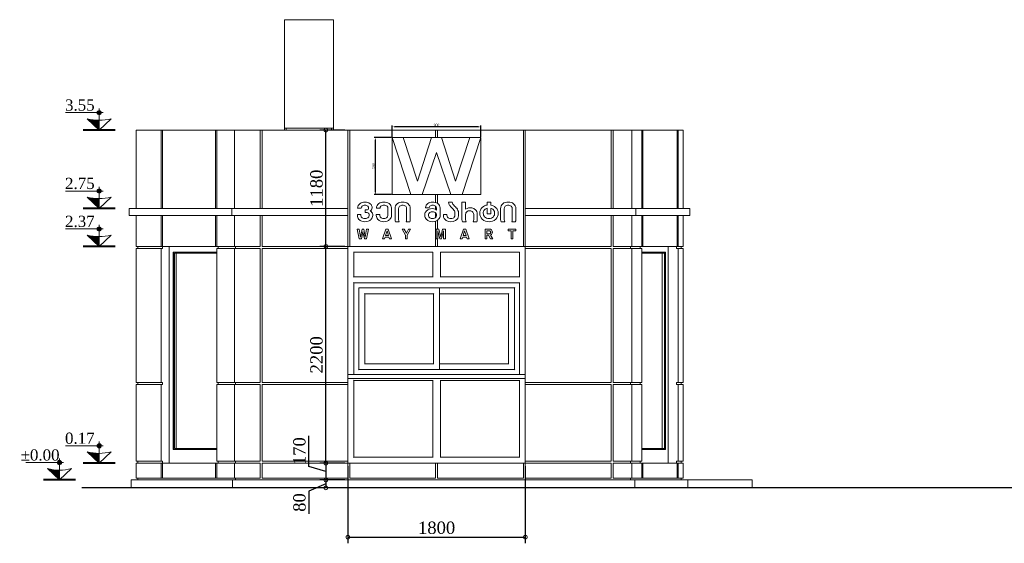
# Model space of a CAD drawing. Header units: millimetres. Extents: x -607342 to -294707, y -60353 to -34389.
# Tile 10 of 21: x -339295 to -329305, y -59148 to -53836. Entities that reach past the tile are written whole.
import ezdxf

# ---------------------------------------------------------------- set-up
doc = ezdxf.new("R2010")
doc.units = ezdxf.units.MM
doc.styles.get("Standard").update_dxf_attribs({"font": 'times.ttf'})
doc.dimstyles.new('ISO-25', dxfattribs={"dimscale": 100, "dimtxt": 2.5, "dimasz": 2.5, "dimexe": 1.25, "dimexo": 0.625, "dimtad": 1, "dimdec": 0, "dimtxsty": 'Standard', "dimcen": 2.5, "dimadec": 0, "dimazin": 0, "dimtfac": 1, "dimtdec": 0, "dimtmove": 0, "dimatfit": 3, "dimfxl": 1, "dimarcsym": 0})

# ---------------------------------------------------------------- blocks, each defined once
blk = doc.blocks.new('A$C770D4792')
at = {"color": 0, "linetype": 'Continuous', "lineweight": 0, "extrusion": (0, 1, 0)}
for p, q in [((13766.7, 4799), (13766.7, 3699)), ((14266.7, 4799), (13766.7, 4799)), ((14266.7, 3699), (14266.7, 4799)), ((13766.7, 3699), (14266.7, 3699)), ((13766.7, 3679), (13766.7, 3699)), ((13786.7, 3679), (13786.7, 3699)), ((14246.7, 3679), (14246.7, 3699)), ((14266.7, 3699), (14266.7, 3679)), ((12261.7, 3679), (12516.3, 3679)), ((12261.7, 2884), (12261.7, 3679)), ((12516.3, 3679), (12530.4, 3679)), ((12516.3, 2884), (12516.3, 3679)), ((12530.4, 3679), (13067.8, 3679)), ((12530.4, 3679), (12530.4, 2884)), ((13067.8, 3679), (13082, 3679)), ((13067.8, 2884), (13067.8, 3679)), ((13082, 3679), (13261.7, 3679)), ((13082, 3679), (13082, 2884)), ((13261.7, 3679), (13521.7, 3679)), ((13261.7, 2884), (13261.7, 3679)), ((13521.7, 3679), (13541.7, 3679)), ((13521.7, 2884), (13521.7, 3679)), ((13541.7, 3679), (14411.7, 3679)), ((13541.7, 3679), (13541.7, 2884)), ((14411.7, 3679), (14431.7, 3679)), ((14411.7, 2884), (14411.7, 3679)), ((14431.7, 3679), (15301.7, 3679)), ((14431.7, 3679), (14431.7, 2499)), ((14860.6, 3604), (15049.1, 3024)), ((14972.4, 3604), (14860.6, 3604)), ((15049.1, 3024), (14860.6, 3604)), ((14860.6, 3604), (14860.6, 3024)), ((15116.8, 3159.8), (14972.4, 3604)), ((15260.9, 3604), (14972.4, 3604)), ((14972.4, 3604), (15116.8, 3159.8)), ((15260.9, 3604), (15116.8, 3159.8)), ((15116.8, 3159.8), (15260.9, 3604)), ((15360.3, 3604), (15260.9, 3604)), ((15301.7, 3679), (15321.7, 3679)), ((15301.7, 3604), (15301.7, 3679)), ((15321.7, 3679), (16191.7, 3679)), ((15321.7, 3679), (15321.7, 3604)), ((15504.4, 3159.8), (15360.3, 3604)), ((15648.8, 3604), (15360.3, 3604)), ((15360.3, 3604), (15504.4, 3159.8)), ((15648.8, 3604), (15504.4, 3159.8)), ((15504.4, 3159.8), (15648.8, 3604)), ((15572.1, 3024), (15760.6, 3604)), ((15760.6, 3604), (15572.1, 3024)), ((15760.6, 3604), (15648.8, 3604)), ((15760.6, 3024), (15760.6, 3604)), ((16191.7, 3679), (16211.7, 3679)), ((16191.7, 2499), (16191.7, 3679)), ((16211.7, 3679), (17081.7, 3679)), ((16211.7, 3679), (16211.7, 2884)), ((17081.7, 3679), (17101.7, 3679)), ((17081.7, 2884), (17081.7, 3679)), ((17101.7, 3679), (17291.7, 3679)), ((17101.7, 3679), (17101.7, 2884)), ((17291.7, 3679), (17393.2, 3679)), ((17291.7, 2884), (17291.7, 3679)), ((17393.2, 3679), (17402.4, 3679)), ((17393.2, 2884), (17393.2, 3679)), ((17402.4, 3679), (17753.1, 3679)), ((17402.4, 3679), (17402.4, 2884)), ((17753.1, 3679), (17762.3, 3679)), ((17753.1, 2884), (17753.1, 3679)), ((17762.3, 3679), (17811.7, 3679)), ((17762.3, 3679), (17762.3, 2884)), ((17811.7, 2884), (17811.7, 3679)), ((15165.7, 3024), (15310.6, 3453)), ((15310.6, 3453), (15165.7, 3024)), ((15310.6, 3453), (15455.5, 3024)), ((15455.5, 3024), (15310.6, 3453)), ((14860.6, 3024), (15049.1, 3024)), ((15049.1, 3024), (15165.7, 3024)), ((15165.7, 3024), (15455.5, 3024)), ((15301.7, 2943.6), (15301.7, 3024)), ((15321.7, 3024), (15321.7, 2933.9)), ((15455.5, 3024), (15572.1, 3024)), ((15572.1, 3024), (15760.6, 3024)), ((15301.7, 2874.4), (15301.7, 2906.6)), ((15468.7, 2949), (15432.4, 2949)), ((15605.4, 2949), (15568.9, 2949)), ((15568.9, 2949), (15568.9, 2771.5)), ((15605.4, 2875.2), (15605.4, 2949)), ((15824.3, 2949), (15824.3, 2918.3)), ((15860.8, 2949), (15824.3, 2949)), ((15860.8, 2918.3), (15860.8, 2949)), ((13232.7, 2884), (12191.7, 2884)), ((12191.7, 2814), (12191.7, 2884)), ((12191.7, 2814), (13232.7, 2814)), ((12261.7, 2499), (12261.7, 2814)), ((12516.3, 2499), (12516.3, 2814)), ((12530.4, 2814), (12530.4, 2499)), ((13067.8, 2499), (13067.8, 2814)), ((13082, 2814), (13082, 2499)), ((13232.7, 2884), (14411.7, 2884)), ((13232.7, 2884), (13232.7, 2814)), ((14411.7, 2814), (13232.7, 2814)), ((13261.7, 2499), (13261.7, 2814)), ((13521.7, 2499), (13521.7, 2814)), ((13541.7, 2814), (13541.7, 2499)), ((14411.7, 2814), (14411.7, 2884)), ((14411.7, 2499), (14411.7, 2814)), ((14507.7, 2823.5), (14507.7, 2811)), ((14544.2, 2823.5), (14507.7, 2823.5)), ((14509.9, 2888.1), (14509.9, 2885.6)), ((14509.9, 2885.6), (14546.4, 2885.6)), ((14544.2, 2811), (14544.2, 2823.5)), ((14546.4, 2885.6), (14546.4, 2888.1)), ((14586.2, 2868.3), (14586.2, 2841.6)), ((14609.9, 2868.3), (14586.2, 2868.3)), ((14586.2, 2841.6), (14607.9, 2841.6)), ((14620.7, 2888.1), (14620.7, 2880.6)), ((14626.4, 2824.4), (14626.4, 2811)), ((14662.9, 2811), (14662.9, 2823.3)), ((14698.8, 2823.5), (14698.8, 2811)), ((14735.4, 2823.5), (14698.8, 2823.5)), ((14701.1, 2888.1), (14701.1, 2885.6)), ((14701.1, 2885.6), (14737.6, 2885.6)), ((14735.4, 2811), (14735.4, 2823.5)), ((14737.6, 2885.6), (14737.6, 2888.1)), ((14817.5, 2888.1), (14817.5, 2811)), ((14854.1, 2811), (14854.1, 2888.9)), ((14889.6, 2881.2), (14889.6, 2771.5)), ((14926.1, 2770.9), (14926.1, 2881.2)), ((15007.6, 2881.2), (15007.6, 2770.9)), ((15044.1, 2771.5), (15044.1, 2881.2)), ((15192.1, 2821), (15192.1, 2811)), ((15200, 2893.8), (15200, 2891.3)), ((15200, 2891.3), (15236.5, 2891.3)), ((15228.6, 2811), (15228.6, 2821)), ((15236.5, 2891.3), (15236.5, 2893.8)), ((15301.7, 2791.2), (15301.7, 2840.7)), ((15310.8, 2888.1), (15310.8, 2866.5)), ((15310.8, 2821), (15310.8, 2811)), ((15347.3, 2811), (15347.3, 2888.9)), ((15416.3, 2823.2), (15380, 2823.2)), ((15380, 2823.2), (15380, 2810.5)), ((15416.3, 2815.3), (15416.3, 2823.2)), ((15498.1, 2837.4), (15498.1, 2815.3)), ((15534.4, 2810.5), (15534.4, 2841.1)), ((15605.4, 2770.9), (15605.4, 2824)), ((15687.8, 2824), (15687.8, 2770.9)), ((15723.3, 2770.9), (15723.3, 2828.3)), ((15824.3, 2885.2), (15824.3, 2828.3)), ((15824.3, 2828.3), (15860.8, 2828.3)), ((15860.8, 2828.3), (15860.8, 2885)), ((15961.3, 2881.2), (15961.3, 2771.5)), ((15997.8, 2770.9), (15997.8, 2881.2)), ((16079.2, 2881.2), (16079.2, 2770.9)), ((16115.8, 2771.5), (16115.8, 2881.2)), ((16211.7, 2884), (17334.2, 2884)), ((16211.7, 2814), (16211.7, 2884)), ((16211.7, 2814), (16211.7, 2499)), ((17334.2, 2814), (16211.7, 2814)), ((17081.7, 2499), (17081.7, 2814)), ((17101.7, 2814), (17101.7, 2499)), ((17291.7, 2499), (17291.7, 2814)), ((17334.2, 2814), (17334.2, 2884)), ((17881.7, 2884), (17334.2, 2884)), ((17334.2, 2814), (17881.7, 2814)), ((17393.2, 2499), (17393.2, 2814)), ((17402.4, 2814), (17402.4, 2499)), ((17753.1, 2499), (17753.1, 2814)), ((17762.3, 2814), (17762.3, 2499)), ((17811.7, 2499), (17811.7, 2814)), ((17881.7, 2814), (17881.7, 2884)), ((14895.2, 2749), (14931.8, 2749)), ((15001.9, 2749), (15038.4, 2749)), ((15301.7, 2499), (15301.7, 2754.9)), ((15321.7, 2765.6), (15321.7, 2674)), ((15574.6, 2749), (15611.1, 2749)), ((15682.8, 2749), (15719.3, 2749)), ((15966.9, 2749), (16003.4, 2749)), ((16073.6, 2749), (16110.1, 2749)), ((14525.3, 2674), (14507, 2674)), ((14507, 2674), (14526.6, 2574)), ((14539.2, 2592.6), (14525.3, 2674)), ((14555, 2674), (14539.2, 2592.6)), ((14548.2, 2574), (14563.6, 2647.2)), ((14572.1, 2674), (14555, 2674)), ((14563.6, 2647.2), (14578.9, 2574)), ((14587.9, 2592.6), (14572.1, 2674)), ((14601.8, 2674), (14587.9, 2592.6)), ((14600.5, 2574), (14620.1, 2674)), ((14620.1, 2674), (14601.8, 2674)), ((14797.4, 2674), (14764.1, 2574)), ((14794.6, 2609.6), (14809, 2656.9)), ((14823.4, 2609.6), (14794.6, 2609.6)), ((14820.6, 2674), (14797.4, 2674)), ((14809, 2656.9), (14823.4, 2609.6)), ((14853.9, 2574), (14820.6, 2674)), ((14982.9, 2674), (14962.3, 2674)), ((14962.3, 2674), (14996.4, 2613.2)), ((15004.5, 2633.1), (14982.9, 2674)), ((14996.4, 2613.2), (14996.4, 2574)), ((15026.1, 2674), (15004.5, 2633.1)), ((15012.7, 2613.2), (15046.8, 2674)), ((15012.7, 2574), (15012.7, 2613.2)), ((15046.8, 2674), (15026.1, 2674)), ((15334.1, 2674), (15305.5, 2674)), ((15305.5, 2674), (15305.5, 2574)), ((15324.1, 2574), (15324.1, 2656.9)), ((15324.1, 2656.9), (15343.9, 2574)), ((15352.9, 2592.6), (15334.1, 2674)), ((15371.6, 2674), (15352.9, 2592.6)), ((15361.9, 2574), (15381.6, 2656.9)), ((15400.2, 2674), (15371.6, 2674)), ((15381.6, 2656.9), (15381.6, 2574)), ((15400.2, 2574), (15400.2, 2674)), ((15584.2, 2674), (15550.8, 2574)), ((15581.4, 2609.6), (15595.8, 2656.9)), ((15610.2, 2609.6), (15581.4, 2609.6)), ((15607.4, 2674), (15584.2, 2674)), ((15595.8, 2656.9), (15610.2, 2609.6)), ((15640.7, 2574), (15607.4, 2674)), ((15850.2, 2674), (15802.6, 2674)), ((15802.6, 2674), (15802.6, 2574)), ((15821.3, 2626.7), (15821.3, 2656.9)), ((15821.3, 2574), (15821.3, 2612.6)), ((15821.3, 2612.6), (15839.3, 2612.6)), ((15839.3, 2612.6), (15859.3, 2574)), ((15881.1, 2574), (15858.2, 2614.4)), ((16114.2, 2674), (16039, 2674)), ((16039, 2674), (16039, 2656.9)), ((16039, 2656.9), (16066.8, 2656.9)), ((16066.8, 2656.9), (16066.8, 2574)), ((16086.4, 2574), (16086.4, 2656.9)), ((16086.4, 2656.9), (16114.2, 2656.9)), ((16114.2, 2656.9), (16114.2, 2674)), ((12261.7, 2499), (12516.3, 2499)), ((12281.7, 2499), (12281.7, 2479)), ((12516.3, 2499), (12530.4, 2499)), ((12530.4, 2499), (12530.4, 2479)), ((12530.4, 2499), (13067.8, 2499)), ((12597.6, 2499), (12597.6, 299)), ((13082, 2499), (13067.8, 2499)), ((13082, 2499), (13261.7, 2499)), ((13096.1, 2479), (13096.1, 2499)), ((13261.7, 2499), (13521.7, 2499)), ((13270, 2499), (13270, 2479)), ((13541.7, 2499), (14411.7, 2499)), ((14411.7, 2499), (14411.7, 2479)), ((14431.7, 2499), (14411.7, 2499)), ((14431.7, 2499), (15301.7, 2499)), ((14526.6, 2574), (14548.2, 2574)), ((14578.9, 2574), (14600.5, 2574)), ((14764.1, 2574), (14783.7, 2574)), ((14783.7, 2574), (14789.4, 2592.6)), ((14789.4, 2592.6), (14828.5, 2592.6)), ((14828.5, 2592.6), (14834.2, 2574)), ((14834.2, 2574), (14853.9, 2574)), ((14996.4, 2574), (15012.7, 2574)), ((15321.7, 2499), (15301.7, 2499)), ((15305.5, 2574), (15324.1, 2574)), ((15321.7, 2574), (15321.7, 2499)), ((15321.7, 2499), (16191.7, 2499)), ((15343.9, 2574), (15361.9, 2574)), ((15381.6, 2574), (15400.2, 2574)), ((15550.8, 2574), (15570.5, 2574)), ((15570.5, 2574), (15576.2, 2592.6)), ((15576.2, 2592.6), (15615.3, 2592.6)), ((15615.3, 2592.6), (15621, 2574)), ((15621, 2574), (15640.7, 2574)), ((15802.6, 2574), (15821.3, 2574)), ((15859.3, 2574), (15881.1, 2574)), ((16066.8, 2574), (16086.4, 2574)), ((16211.7, 2499), (16191.7, 2499)), ((16211.7, 2479), (16211.7, 2499)), ((16211.7, 2499), (17081.7, 2499)), ((17101.7, 2499), (17291.7, 2499)), ((17279.6, 2499), (17279.6, 2479)), ((17291.7, 2499), (17393.2, 2499)), ((17375.5, 2499), (17375.5, 2479)), ((17402.4, 2499), (17393.2, 2499)), ((17402.4, 2499), (17753.1, 2499)), ((17660.3, 2499), (17660.3, 299)), ((17744.5, 2479), (17744.5, 2499)), ((17753.1, 2499), (17762.3, 2499)), ((17762.3, 2499), (17811.7, 2499)), ((17791.7, 2499), (17791.7, 2479)), ((12261.7, 1119), (12261.7, 2479)), ((12516.3, 2479), (12261.7, 2479)), ((12516.3, 1119), (12516.3, 2479)), ((12530.4, 2479), (12516.3, 2479)), ((13082, 2439), (12640, 2439)), ((12640, 439), (12640, 2439)), ((12643.5, 2439), (12643.5, 439)), ((13082, 2429), (12650.6, 2429)), ((12650.6, 2429), (12650.6, 449)), ((12670.1, 2429), (12670.1, 449)), ((13082, 2479), (13082, 1119)), ((13261.7, 2479), (13082, 2479)), ((13261.7, 1119), (13261.7, 2479)), ((13521.7, 2479), (13261.7, 2479)), ((13521.7, 1119), (13521.7, 2479)), ((14411.7, 2479), (13541.7, 2479)), ((13541.7, 2479), (13541.7, 1119)), ((14411.7, 1199), (14411.7, 2479)), ((14469.7, 2441), (14471.7, 2439)), ((14471.7, 2189), (14471.7, 2439)), ((14471.7, 2439), (15271.7, 2439)), ((15271.7, 2439), (15273.7, 2441)), ((15271.7, 2439), (15271.7, 2189)), ((15351.7, 2439), (15349.7, 2441)), ((15351.7, 2439), (16151.7, 2439)), ((15351.7, 2189), (15351.7, 2439)), ((16153.7, 2441), (16151.7, 2439)), ((16151.7, 2439), (16151.7, 2189)), ((16211.7, 2479), (16211.7, 1199)), ((17081.7, 2479), (16211.7, 2479)), ((17081.7, 1119), (17081.7, 2479)), ((17101.7, 2479), (17101.7, 1119)), ((17291.7, 2479), (17101.7, 2479)), ((17291.7, 1119), (17291.7, 2479)), ((17393.2, 2479), (17291.7, 2479)), ((17393.2, 1119), (17393.2, 2479)), ((17393.2, 2439), (17632.6, 2439)), ((17393.2, 2429), (17623.5, 2429)), ((17599.1, 2429), (17599.1, 449)), ((17623.5, 2429), (17623.5, 449)), ((17628.1, 2439), (17628.1, 439)), ((17632.6, 439), (17632.6, 2439)), ((17762.3, 2479), (17744.5, 2479)), ((17762.3, 2479), (17762.3, 1119)), ((17811.7, 2479), (17762.3, 2479)), ((17811.7, 1119), (17811.7, 2479)), ((14469.7, 2187), (14471.7, 2189)), ((14469.7, 2131), (14471.7, 2129)), ((15271.7, 2189), (14471.7, 2189)), ((14471.7, 2129), (14471.7, 1199)), ((14473.7, 2127), (14471.7, 2129)), ((16151.7, 2129), (14471.7, 2129)), ((14471.7, 1199), (14471.7, 2129)), ((14471.7, 2129), (16151.7, 2129)), ((15273.7, 2187), (15271.7, 2189)), ((15349.7, 2187), (15351.7, 2189)), ((16151.7, 2189), (15351.7, 2189)), ((16149.7, 2127), (16151.7, 2129)), ((16153.7, 2187), (16151.7, 2189)), ((16153.7, 2131), (16151.7, 2129)), ((16151.7, 1199), (16151.7, 2129)), ((16151.7, 2129), (16151.7, 1199)), ((14521.7, 2079), (16101.7, 2079)), ((14521.7, 1249), (14521.7, 2079)), ((14521.7, 2079), (14521.7, 1249)), ((14523.7, 2077), (14521.7, 2079)), ((15341.7, 2079), (14521.7, 2079)), ((14579.7, 2021), (14581.7, 2019)), ((14581.7, 1309), (14581.7, 2019)), ((14581.7, 2019), (15281.7, 2019)), ((15281.7, 2019), (15283.7, 2021)), ((15281.7, 2019), (15281.7, 1309)), ((15339.7, 2077), (15341.7, 2079)), ((15341.7, 1249), (15341.7, 2079)), ((15341.7, 2019), (16041.7, 2019)), ((16041.7, 2019), (16043.7, 2021)), ((16041.7, 2019), (16041.7, 1309)), ((16099.7, 2077), (16101.7, 2079)), ((16103.7, 2081), (16101.7, 2079)), ((16101.7, 2079), (16101.7, 1249)), ((14579.7, 1307), (14581.7, 1309)), ((15281.7, 1309), (14581.7, 1309)), ((15283.7, 1307), (15281.7, 1309)), ((16041.7, 1309), (15341.7, 1309)), ((16043.7, 1307), (16041.7, 1309)), ((14411.7, 1189), (14411.7, 1199)), ((16211.7, 1199), (14411.7, 1199)), ((14473.7, 1201), (14471.7, 1199)), ((14519.7, 1247), (14521.7, 1249)), ((14521.7, 1249), (14523.7, 1251)), ((16101.7, 1249), (14521.7, 1249)), ((14521.7, 1249), (15341.7, 1249)), ((15339.7, 1251), (15341.7, 1249)), ((16099.7, 1251), (16101.7, 1249)), ((16103.7, 1247), (16101.7, 1249)), ((16151.7, 1199), (16149.7, 1201)), ((16211.7, 1199), (16211.7, 1189)), ((12261.7, 1119), (12516.3, 1119)), ((12516.3, 1099), (12261.7, 1099)), ((12261.7, 319), (12261.7, 1099)), ((12281.7, 1099), (12281.7, 1119)), ((12516.3, 1119), (12530.4, 1119)), ((12530.4, 1099), (12516.3, 1099)), ((12516.3, 319), (12516.3, 1099)), ((12530.4, 1119), (12530.4, 1099)), ((13082, 1119), (13261.7, 1119)), ((13261.7, 1099), (13082, 1099)), ((13082, 1099), (13082, 319)), ((13096.1, 1099), (13096.1, 1119)), ((13261.7, 1119), (13521.7, 1119)), ((13521.7, 1099), (13261.7, 1099)), ((13261.7, 319), (13261.7, 1099)), ((13270, 1099), (13270, 1119)), ((13521.7, 319), (13521.7, 1099)), ((13541.7, 1119), (14411.7, 1119)), ((14411.7, 1099), (13541.7, 1099)), ((13541.7, 1099), (13541.7, 319)), ((14411.7, 1169), (14411.7, 1189)), ((14411.7, 1159), (14411.7, 1169)), ((14411.7, 1159), (16211.7, 1159)), ((14411.7, 1119), (14411.7, 1159)), ((14411.7, 1119), (14411.7, 1099)), ((14411.7, 319), (14411.7, 1099)), ((14469.7, 1141), (14471.7, 1139)), ((14471.7, 1139), (15271.7, 1139)), ((14471.7, 359), (14471.7, 1139)), ((15273.7, 1141), (15271.7, 1139)), ((15271.7, 1139), (15271.7, 359)), ((15349.7, 1141), (15351.7, 1139)), ((15351.7, 359), (15351.7, 1139)), ((15351.7, 1139), (16151.7, 1139)), ((16151.7, 1139), (16153.7, 1141)), ((16151.7, 1139), (16151.7, 359)), ((16211.7, 1169), (16211.7, 1189)), ((16211.7, 1169), (16211.7, 1159)), ((16211.7, 1159), (16211.7, 1119)), ((16211.7, 1119), (17081.7, 1119)), ((16211.7, 1099), (16211.7, 1119)), ((17081.7, 1099), (16211.7, 1099)), ((16211.7, 1099), (16211.7, 319)), ((17081.7, 319), (17081.7, 1099)), ((17101.7, 1119), (17291.7, 1119)), ((17291.7, 1099), (17101.7, 1099)), ((17101.7, 1099), (17101.7, 319)), ((17279.6, 1099), (17279.6, 1119)), ((17291.7, 1119), (17393.2, 1119)), ((17393.2, 1099), (17291.7, 1099)), ((17291.7, 319), (17291.7, 1099)), ((17375.5, 1119), (17375.5, 1099)), ((17393.2, 319), (17393.2, 1099)), ((17744.5, 1099), (17744.5, 1119)), ((17744.5, 1119), (17762.3, 1119)), ((17762.3, 1099), (17744.5, 1099)), ((17762.3, 1119), (17811.7, 1119)), ((17811.7, 1099), (17762.3, 1099)), ((17762.3, 1099), (17762.3, 319)), ((17791.7, 1099), (17791.7, 1119)), ((17811.7, 319), (17811.7, 1099)), ((12640, 439), (13082, 439)), ((13082, 449), (12650.6, 449)), ((17393.2, 449), (17623.5, 449)), ((17632.6, 439), (17393.2, 439)), ((12261.7, 319), (12516.3, 319)), ((12281.7, 299), (12281.7, 319)), ((12516.3, 319), (12530.4, 319)), ((12530.4, 319), (12530.4, 299)), ((13082, 319), (13261.7, 319)), ((13096.1, 299), (13096.1, 319)), ((13261.7, 319), (13521.7, 319)), ((13270, 299), (13270, 319)), ((13541.7, 319), (14411.7, 319)), ((14411.7, 319), (14411.7, 299)), ((14469.7, 357), (14471.7, 359)), ((15271.7, 359), (14471.7, 359)), ((15271.7, 359), (15273.7, 357)), ((15349.7, 357), (15351.7, 359)), ((16151.7, 359), (15351.7, 359)), ((16153.7, 357), (16151.7, 359)), ((16211.7, 319), (17081.7, 319)), ((16211.7, 299), (16211.7, 319)), ((17101.7, 319), (17291.7, 319)), ((17279.6, 299), (17279.6, 319)), ((17291.7, 319), (17393.2, 319)), ((17375.5, 319), (17375.5, 299)), ((17744.5, 299), (17744.5, 319)), ((17744.5, 319), (17762.3, 319)), ((17762.3, 319), (17811.7, 319)), ((17791.7, 299), (17791.7, 319)), ((12516.3, 299), (12261.7, 299)), ((12261.7, 149), (12261.7, 299)), ((12530.4, 299), (12516.3, 299)), ((12516.3, 149), (12516.3, 299)), ((13067.8, 299), (12530.4, 299)), ((12530.4, 299), (12530.4, 149)), ((13067.8, 299), (13082, 299)), ((13067.8, 149), (13067.8, 299)), ((13261.7, 299), (13082, 299)), ((13082, 299), (13082, 149)), ((13521.7, 299), (13261.7, 299)), ((13261.7, 149), (13261.7, 299)), ((13521.7, 149), (13521.7, 299)), ((14411.7, 299), (13541.7, 299)), ((13541.7, 299), (13541.7, 149)), ((14411.7, 299), (14431.7, 299)), ((14411.7, 149), (14411.7, 299)), ((15301.7, 299), (14431.7, 299)), ((14431.7, 299), (14431.7, 149)), ((15301.7, 299), (15321.7, 299)), ((15301.7, 149), (15301.7, 299)), ((16191.7, 299), (15321.7, 299)), ((15321.7, 299), (15321.7, 149)), ((16191.7, 299), (16211.7, 299)), ((16191.7, 149), (16191.7, 299)), ((17081.7, 299), (16211.7, 299)), ((16211.7, 299), (16211.7, 149)), ((17081.7, 149), (17081.7, 299)), ((17291.7, 299), (17101.7, 299)), ((17101.7, 299), (17101.7, 149)), ((17393.2, 299), (17291.7, 299)), ((17291.7, 149), (17291.7, 299)), ((17393.2, 299), (17402.4, 299)), ((17393.2, 149), (17393.2, 299)), ((17753.1, 299), (17402.4, 299)), ((17402.4, 299), (17402.4, 149)), ((17762.3, 299), (17753.1, 299)), ((17753.1, 149), (17753.1, 299)), ((17811.7, 299), (17762.3, 299)), ((17762.3, 299), (17762.3, 149)), ((17811.7, 149), (17811.7, 299)), ((12211.7, 129), (13241, 129)), ((12211.7, 49), (12211.7, 129)), ((12261.7, 149), (12516.3, 149)), ((12281.7, 129), (12281.7, 149)), ((12516.3, 149), (12530.4, 149)), ((12530.4, 149), (13067.8, 149)), ((13067.8, 149), (13082, 149)), ((13082, 149), (13261.7, 149)), ((13241, 129), (17322.1, 129)), ((13241, 49), (13241, 129)), ((13261.7, 149), (13521.7, 149)), ((13270, 129), (13270, 149)), ((13541.7, 149), (14411.7, 149)), ((14431.7, 149), (15301.7, 149)), ((15321.7, 149), (16191.7, 149)), ((16211.7, 149), (17081.7, 149)), ((17101.7, 149), (17291.7, 149)), ((17279.6, 129), (17279.6, 149)), ((17291.7, 149), (17393.2, 149)), ((17322.1, 129), (17861.7, 129)), ((17322.1, 49), (17322.1, 129)), ((17393.2, 149), (17402.4, 149)), ((17402.4, 149), (17753.1, 149)), ((17753.1, 149), (17762.3, 149)), ((17762.3, 149), (17811.7, 149)), ((17791.7, 129), (17791.7, 149)), ((17861.7, 129), (18511.7, 129)), ((17861.7, 49), (17861.7, 129)), ((18511.7, 49), (18511.7, 129))]:
    blk.add_line(p, q, dxfattribs=at)
at = {"lineweight": 30}
blk.add_lwpolyline([(31061.7, 49), (11711.7, 49)], dxfattribs=at)
at = {"color": 0, "linetype": 'Continuous', "lineweight": 0}
for centre, radius, start, end in [((14565.1, 2887.4), 55.2, 123.80888, 179.25856), ((14585.3, 2858.5), 90.5, 90.25222, 124.26271), ((14587.3, 2866.7), 82.3, 52.83896, 91.67541), ((14606.5, 2891.7), 50.8, 357.29082, 53.03872), ((14756.3, 2887.4), 55.2, 123.80888, 179.25856), ((14776.5, 2858.5), 90.5, 90.25222, 124.26271), ((14776.5, 2852.8), 96.2, 56.79489, 90.25222), ((14799.1, 2887.2), 55, 1.75202, 56.79489), ((14956.4, 2882), 66.9, 131.40012, 180.73681), ((14954.3, 2883), 64.8, 106.5035, 130.57044), ((14966.6, 2825.9), 123.1, 89.88154, 104.41665), ((14967.1, 2825.9), 123.1, 75.58335, 90.11846), ((14979.3, 2883), 64.8, 49.42956, 73.4965), ((14977.2, 2882), 66.9, 359.26319, 48.59988), ((15257.8, 2886.9), 58.2, 127.78008, 173.15203), ((15268.4, 2874.5), 74.5, 89.29558, 128.45583), ((15270.1, 2853), 96, 55.88656, 90.42944), ((15290.7, 2886.6), 56.6, 2.38344, 54.14399), ((15488.8, 2947.4), 56.4, 178.40989, 208.71003), ((15487.5, 2946.9), 55, 208.9002, 223.50134), ((16636.4, 4037.2), 1638.9, 223.50134, 225.11207), ((15832.9, 2836), 82.7, 95.99832, 134.36672), ((15848.3, 2827.9), 91.2, 47.4812, 82.15791), ((16028.1, 2882), 66.9, 131.40012, 180.73681), ((16026, 2883), 64.8, 106.5035, 130.57044), ((16038.3, 2825.9), 123.1, 89.88154, 104.41665), ((16038.8, 2825.9), 123.1, 75.58335, 90.11846), ((16051, 2883), 64.8, 49.42956, 73.4965), ((16048.9, 2882), 66.9, 359.26319, 48.59988), ((14565.1, 2813.4), 57.5, 182.38596, 223.96049), ((14620.4, 2890.1), 36.8, 298.49367, 358.6635), ((14623.7, 2821.3), 39.2, 3.01837, 68.6406), ((14608.6, 2812.3), 54.3, 314.4244, 358.66419), ((14756.3, 2813.4), 57.5, 182.38596, 223.96049), ((14799.8, 2812.3), 54.3, 314.4244, 358.66419), ((15249.5, 2818.6), 57.5, 136.03951, 177.61404), ((15249.5, 2813.4), 57.5, 182.38596, 223.96049), ((15263.2, 2805.4), 76.5, 111.10819, 136.03951), ((15266.5, 2804.4), 78.6, 66.93488, 113.06512), ((15283.1, 2844), 35.7, 39.13587, 66.57873), ((15293, 2812.3), 54.3, 314.4244, 358.66419), ((15438.8, 2812.5), 58.8, 181.93395, 240.80546), ((15474.9, 2813.2), 59.6, 299.19454, 357.40305), ((15451.5, 2832.4), 83.4, 39.44197, 44.39287), ((15451.5, 2832.4), 83.4, 5.93238, 39.44197), ((15653.5, 2806.1), 84.3, 78.44618, 124.82171), ((15656.1, 2818.5), 71.6, 48.00317, 78.44618), ((15664.9, 2828.3), 58.4, 360, 48.00317), ((15834.1, 2834.8), 84.4, 134.36672, 225.63328), ((15853.8, 2833.9), 83.2, 314.36672, 47.4812), ((14578.8, 2826.6), 76.5, 223.96049, 248.89181), ((14584.7, 2842), 93, 248.89181, 291.10819), ((14588.2, 2833.1), 83.5, 291.10819, 314.4244), ((14770, 2826.6), 76.5, 223.96049, 248.89181), ((14775.9, 2842), 93, 248.89181, 291.10819), ((14779.3, 2833.1), 83.5, 291.10819, 314.4244), ((14943.4, 2773.1), 53.9, 181.63233, 206.56312), ((14990.2, 2773.1), 53.9, 333.43688, 358.36767), ((15263.2, 2826.6), 76.5, 223.96049, 248.89181), ((15269.1, 2842), 93, 248.89181, 291.10819), ((15272.6, 2833.1), 83.5, 291.10819, 314.4244), ((15457, 2845.2), 96.2, 240.80546, 299.19454), ((15616.6, 2771.5), 47.8, 180, 208.19545), ((15665.8, 2769.9), 57.5, 338.69091, 1.01924), ((15843.5, 2853.7), 104.7, 229.21317, 310.78683), ((16015.1, 2773.1), 53.9, 181.63233, 206.56312), ((16061.9, 2773.1), 53.9, 333.43688, 358.36767), ((15850.2, 2646.5), 27.5, 14.3807, 90), ((15851.7, 2639.6), 26, 284.3807, 345.6193), ((15837.6, 2643.2), 40.6, 345.6193, 14.3807)]:
    blk.add_arc(centre, radius, start, end, dxfattribs=at)
at = {"color": 0, "linetype": 'Continuous', "lineweight": 0, "extrusion": (0, 0, -1)}
for centre, radius, start, end in [((-14570.5, 2888.1), 24, 0, 48.57767), ((-14584.2, 2872.5), 44.9, 48.57767, 90.87936), ((-14586.6, 2876.9), 40.5, 87.59234, 134.43333), ((-14594.4, 2889.3), 26.3, 141.22618, 182.64423), ((-14761.6, 2888.1), 24, 0, 48.57767), ((-14775.4, 2872.5), 44.9, 48.57767, 90.87936), ((-14777.8, 2866.8), 50.5, 88.074, 128.21733), ((-14792, 2887.6), 25.5, 131.98189, 178.75668), ((-14960.8, 2882.2), 34.7, 358.31682, 43.6773), ((-14959.8, 2881.7), 34.3, 45.43767, 78.20244), ((-14966.2, 2844.7), 71.9, 79.18998, 90.46475), ((-14967.4, 2844.7), 71.9, 89.53525, 100.81002), ((-14973.9, 2881.7), 34.3, 101.79756, 134.56233), ((-14972.8, 2882.2), 34.7, 136.3227, 181.68318), ((-15260.4, 2890.8), 24, 7.17476, 41.06252), ((-15268.1, 2881.9), 35.8, 43.66949, 94.69714), ((-15271.1, 2869.3), 48.3, 89.97696, 129.37615), ((-15287.7, 2888.3), 23, 127.37882, 180.41676), ((-15503.2, 2949.6), 34.4, 318.39594, 359.0027), ((-16297.3, 3660.6), 1100.4, 315.60713, 318.1715), ((-16032.5, 2882.2), 34.7, 358.31682, 43.6773), ((-16031.5, 2881.7), 34.3, 45.43767, 78.20244), ((-16037.9, 2844.7), 71.9, 79.18998, 90.46475), ((-16039.1, 2844.7), 71.9, 89.53525, 100.81002), ((-16045.6, 2881.7), 34.3, 101.79756, 134.56233), ((-16044.5, 2882.2), 34.7, 136.3227, 181.68318), ((-14570.6, 2811.5), 26.4, 300.64233, 358.92892), ((-14609.1, 2824.4), 17.3, 86.17582, 179.86542), ((-14608.6, 2880.3), 12.1, 178.68096, 263.82527), ((-14602.4, 2810), 24, 177.73026, 242.21438), ((-14761.7, 2811.5), 26.4, 300.64233, 358.92892), ((-14793.5, 2810), 24, 177.73026, 242.21438), ((-15255, 2820.5), 26.4, 1.07108, 59.35767), ((-15255, 2811.5), 26.4, 300.64233, 358.92892), ((-15262.1, 2814.5), 35.3, 54.24111, 82.55295), ((-15268.8, 2785.5), 65, 80.00598, 99.99402), ((-15275.5, 2808.3), 41.5, 96.43092, 122.78614), ((-15286.8, 2821.9), 24, 117.78562, 182.26974), ((-15286.8, 2810), 24, 177.73026, 242.21438), ((-15459.8, 2817.5), 43.6, 327.25135, 357.2194), ((-15435.1, 2831.2), 63.3, 134.88793, 174.37909), ((-15460.8, 2815.3), 37.3, 180, 215.10505), ((-15639.8, 2824), 34.4, 0, 57.36923), ((-15646.4, 2813.7), 46.7, 57.36923, 122.63077), ((-15652.6, 2823.3), 35.3, 122.63077, 178.78461), ((-15834.1, 2837.7), 49, 356.85085, 42.50862), ((-15843, 2835.9), 57.9, 320.50477, 359.0943), ((-15831.5, 2841), 44.8, 41.61473, 80.688), ((-15841.9, 2840.1), 59.8, 268.48379, 316.68824), ((-15843.6, 2842.7), 62.4, 224.07584, 270.07954), ((-15848.3, 2827.9), 58.4, 102.30031, 132.5188), ((-15846.6, 2836.8), 53.6, 140.36854, 181.59798), ((-15842.4, 2834.1), 57.7, 178.82251, 217.14053), ((-14577.7, 2817.4), 35.3, 277.44705, 305.75889), ((-14584.4, 2846.5), 65, 260.00598, 279.99402), ((-14591.1, 2823.7), 41.5, 237.21386, 263.56908), ((-14768.9, 2817.4), 35.3, 277.44705, 305.75889), ((-14775.6, 2846.5), 65, 260.00598, 279.99402), ((-14782.3, 2823.7), 41.5, 237.21386, 263.56908), ((-14971.3, 2770.9), 45.2, 330.99651, 0.0133), ((-14962.4, 2770.9), 45.2, 179.9867, 209.00349), ((-15262.1, 2817.4), 35.3, 277.44705, 305.75889), ((-15268.8, 2846.5), 65, 260.00598, 279.99402), ((-15275.5, 2823.7), 41.5, 237.21386, 263.56908), ((-15443.6, 2807), 24.3, 288.0505, 327.25135), ((-15457, 2848.1), 67.5, 251.9495, 288.0505), ((-15469.7, 2809.1), 26.5, 215.10505, 251.9495), ((-15650.6, 2770.9), 45.2, 330.99651, 0.0133), ((-15637.1, 2770.9), 50.7, 180, 205.62271), ((-16043, 2770.9), 45.2, 330.99651, 0.0133), ((-16034.1, 2770.9), 45.2, 179.9867, 209.00349)]:
    blk.add_arc(centre, radius, start, end, dxfattribs=at)
at = {"color": 0, "linetype": 'Continuous', "lineweight": 0}
blk.add_open_spline([(15821.3, 2656.9), (15829.2, 2656.9), (15837.1, 2656.9), (15845.7, 2656.9), (15845.8, 2656.9), (15847.9, 2656.9), (15849.7, 2656.5), (15853.3, 2655), (15854.9, 2653.9), (15857.7, 2651.2), (15858.9, 2649.5), (15860.4, 2645.8), (15860.8, 2643.8), (15860.8, 2639.9), (15860.4, 2638.1), (15859, 2634.5), (15858, 2632.8), (15855.3, 2630), (15853.6, 2628.8), (15849.9, 2627.2), (15848, 2626.7), (15845.8, 2626.7), (15845.7, 2626.7), (15844.4, 2626.7), (15843.9, 2626.7), (15840.1, 2626.7), (15836.8, 2626.7), (15829.4, 2626.7), (15825.3, 2626.7), (15821.3, 2626.7)], degree=3, knots=[-397.963333, -397.963333, -397.963333, -397.963333, -358.311348, -358.311348, -354.707832, -354.707832, -316.61943, -316.61943, -277.114204, -277.114204, -236.021035, -236.021035, -195.427633, -195.427633, -157.419464, -157.419464, -118.000182, -118.000182, -77.007448, -77.007448, -36.406304, -36.406304, -33.100889, -33.100889, -30.966778, -30.966778, -17.072889, -17.072889, 0, 0, 0, 0], dxfattribs=at)
blk = doc.blocks.new('+0.00')
for points in [[(0, 17.4, 0.414214), (-1.85, 15.55), (0, 15.55)], [(0, 15.55), (-1.85, 15.55, 0.414214), (0, 13.69)], [(0, 17.4), (0, 15.55), (1.85, 15.55, 0.414214)], [(1.85, 15.55), (0, 15.55), (0, 13.69, 0.414214)], [(10.63, 10.16, -0.063683), (0, 8.81), (0, 0)]]:
    blk.add_hatch(color=1).paths.add_polyline_path(points)
at = {"lineweight": 9}
for points in [[(0, 0), (0, 19.31)], [(-3.53, 15.55), (30.13, 15.55)]]:
    blk.add_lwpolyline(points, dxfattribs=at)
blk.add_lwpolyline([(10.63, 10.16), (0, 0), (-10.63, 10.16, 0.127885)], format="xyb", close=True, dxfattribs=at)
blk.add_circle((0, 15.55), 1.85, dxfattribs=at)
blk = doc.blocks.new('_DotSmall')
at = {"color": 0, "linetype": 'ByBlock', "lineweight": 5, "const_width": 0.5}
blk.add_lwpolyline([(-0.0625, 0, 1), (0.0625, 0, 1)], format="xyb", close=True, dxfattribs=at)
blk = doc.blocks.new('*D127')
at = {"color": 0, "lineweight": -2, "transparency": 16777216}
for p, q in [((-335996.4, -56135.7), (-336251.4, -56135.7)), ((-336188.9, -58335.7), (-336188.9, -56135.7)), ((-335996.4, -58335.7), (-336251.4, -58335.7))]:
    blk.add_line(p, q, dxfattribs=at)
at = {"layer": 'Defpoints', "color": 0, "lineweight": 5, "transparency": 16777216}
for p in [(-336188.9, -56135.7), (-335965.2, -56135.7), (-335965.2, -58335.7)]:
    blk.add_point(p, dxfattribs=at)
at = {"color": 0, "lineweight": -2, "transparency": 16777216, "xscale": 75, "yscale": 75, "zscale": 75}
for p, rotation in [((-336188.9, -56135.7), 90), ((-336188.9, -58335.7), 270)]:
    blk.add_blockref('_DotSmall', p, dxfattribs=dict(at, rotation=rotation))
at = {"color": 0, "lineweight": 5, "transparency": 16777216, "insert": (-336283.7, -57235.7), "char_height": 125, "attachment_point": 5, "rotation": 90}
blk.add_mtext('2200', dxfattribs=at)
blk = doc.blocks.new('*D128')
at = {"color": 0, "lineweight": -2, "transparency": 16777216}
for p, q in [((-335965.2, -58366.9), (-335965.2, -59148.1)), ((-334165.2, -58366.9), (-334165.2, -59148.1)), ((-335965.2, -59085.6), (-334165.2, -59085.6))]:
    blk.add_line(p, q, dxfattribs=at)
at = {"layer": 'Defpoints', "color": 0, "lineweight": 5, "transparency": 16777216}
for p in [(-335965.2, -58335.7), (-334165.2, -58335.7), (-334165.2, -59085.6)]:
    blk.add_point(p, dxfattribs=at)
at = {"color": 0, "lineweight": -2, "transparency": 16777216, "xscale": 75, "yscale": 75, "zscale": 75, "rotation": 180}
blk.add_blockref('_DotSmall', (-335965.2, -59085.6), dxfattribs=at)
at = {"color": 0, "lineweight": -2, "transparency": 16777216, "xscale": 75, "yscale": 75, "zscale": 75}
blk.add_blockref('_DotSmall', (-334165.2, -59085.6), dxfattribs=at)
at = {"color": 0, "lineweight": 5, "transparency": 16777216, "insert": (-335065.2, -58990.8), "char_height": 125, "attachment_point": 5}
blk.add_mtext('1800', dxfattribs=at)
blk = doc.blocks.new('*D129')
at = {"color": 0, "lineweight": -2, "transparency": 16777216}
for p, q in [((-335996.4, -54955.7), (-336251.4, -54955.7)), ((-336188.9, -56135.7), (-336188.9, -54955.7)), ((-335996.4, -56135.7), (-336251.4, -56135.7))]:
    blk.add_line(p, q, dxfattribs=at)
at = {"layer": 'Defpoints', "color": 0, "lineweight": 5, "transparency": 16777216}
for p in [(-336188.9, -54955.7), (-335965.2, -54955.7), (-335965.2, -56135.7)]:
    blk.add_point(p, dxfattribs=at)
at = {"color": 0, "lineweight": -2, "transparency": 16777216, "xscale": 75, "yscale": 75, "zscale": 75}
for p, rotation in [((-336188.9, -54955.7), 90), ((-336188.9, -56135.7), 270)]:
    blk.add_blockref('_DotSmall', p, dxfattribs=dict(at, rotation=rotation))
at = {"color": 0, "lineweight": 5, "transparency": 16777216, "insert": (-336283.7, -55545.7), "char_height": 125, "attachment_point": 5, "rotation": 90}
blk.add_mtext('1180', dxfattribs=at)
blk = doc.blocks.new('*D130')
at = {"color": 0, "lineweight": -2, "transparency": 16777216}
for p, q in [((-335522.5, -55030.7), (-335699.4, -55030.7)), ((-335686.9, -55585.7), (-335686.9, -55055.7)), ((-335522.5, -55610.7), (-335699.4, -55610.7))]:
    blk.add_line(p, q, dxfattribs=at)
at = {"color": 0, "lineweight": 5, "transparency": 16777216}
for points in [[(-335691.1, -55055.7), (-335682.8, -55055.7), (-335686.9, -55030.7)], [(-335691.1, -55585.7), (-335682.8, -55585.7), (-335686.9, -55610.7)]]:
    blk.add_solid(points, dxfattribs=at)
at = {"layer": 'Defpoints', "color": 0, "lineweight": 5, "transparency": 16777216}
for p in [(-335686.9, -55030.7), (-335516.3, -55030.7), (-335516.3, -55610.7)]:
    blk.add_point(p, dxfattribs=at)
at = {"color": 0, "lineweight": 5, "transparency": 16777216, "insert": (-335705.9, -55320.7), "char_height": 25, "attachment_point": 5, "rotation": 90}
blk.add_mtext('580', dxfattribs=at)
blk = doc.blocks.new('*D131')
at = {"color": 0, "lineweight": -2, "transparency": 16777216}
for p, q in [((-335516.3, -55024.4), (-335516.3, -54910.8)), ((-334641.3, -54923.3), (-335491.3, -54923.3)), ((-334616.3, -55024.4), (-334616.3, -54910.8))]:
    blk.add_line(p, q, dxfattribs=at)
at = {"color": 0, "lineweight": 5, "transparency": 16777216}
for points in [[(-335491.3, -54919.1), (-335491.3, -54927.4), (-335516.3, -54923.3)], [(-334641.3, -54919.1), (-334641.3, -54927.4), (-334616.3, -54923.3)]]:
    blk.add_solid(points, dxfattribs=at)
at = {"layer": 'Defpoints', "color": 0, "lineweight": 5, "transparency": 16777216}
for p in [(-335516.3, -54923.3), (-335516.3, -55030.7), (-334616.3, -55030.7)]:
    blk.add_point(p, dxfattribs=at)
at = {"color": 0, "lineweight": 5, "transparency": 16777216, "insert": (-335066.3, -54904.3), "char_height": 25, "attachment_point": 5}
blk.add_mtext('900', dxfattribs=at)
blk = doc.blocks.new('*D144')
at = {"color": 0, "lineweight": -2, "transparency": 16777216}
for p, q in [((-336362.1, -58368.7), (-336362.1, -58057.6)), ((-335996.4, -58335.7), (-336251.4, -58335.7)), ((-336188.9, -58335.7), (-336188.9, -58505.7)), ((-336188.9, -58420.7), (-336362.1, -58368.7)), ((-335996.4, -58505.7), (-336251.4, -58505.7))]:
    blk.add_line(p, q, dxfattribs=at)
at = {"layer": 'Defpoints', "color": 0, "lineweight": 5, "transparency": 16777216}
for p in [(-335965.2, -58335.7), (-336188.9, -58505.7), (-335965.2, -58505.7)]:
    blk.add_point(p, dxfattribs=at)
at = {"color": 0, "lineweight": -2, "transparency": 16777216, "xscale": 75, "yscale": 75, "zscale": 75}
for p, rotation in [((-336188.9, -58335.7), 90), ((-336188.9, -58505.7), 270)]:
    blk.add_blockref('_DotSmall', p, dxfattribs=dict(at, rotation=rotation))
at = {"color": 0, "lineweight": 5, "transparency": 16777216, "insert": (-336457.1, -58213.2), "char_height": 125, "attachment_point": 5, "rotation": 90}
blk.add_mtext('170', dxfattribs=at)
blk = doc.blocks.new('*D145')
at = {"color": 0, "lineweight": -2, "transparency": 16777216}
for p, q in [((-335996.4, -58505.7), (-336251.4, -58505.7)), ((-336188.9, -58505.7), (-336188.9, -58585.7)), ((-336188.9, -58545.7), (-336361.9, -58619.7)), ((-336361.9, -58619.7), (-336361.9, -58849)), ((-335996.4, -58585.7), (-336251.4, -58585.7))]:
    blk.add_line(p, q, dxfattribs=at)
at = {"layer": 'Defpoints', "color": 0, "lineweight": 5, "transparency": 16777216}
for p in [(-335965.2, -58505.7), (-336188.9, -58585.7), (-335965.2, -58585.7)]:
    blk.add_point(p, dxfattribs=at)
at = {"color": 0, "lineweight": -2, "transparency": 16777216, "xscale": 75, "yscale": 75, "zscale": 75}
for p, rotation in [((-336188.9, -58505.7), 90), ((-336188.9, -58585.7), 270)]:
    blk.add_blockref('_DotSmall', p, dxfattribs=dict(at, rotation=rotation))
at = {"color": 0, "lineweight": 5, "transparency": 16777216, "insert": (-336456.7, -58734.3), "char_height": 125, "attachment_point": 5, "rotation": 90}
blk.add_mtext('80', dxfattribs=at)

msp = doc.modelspace()

# ---------------------------------------------------------------- linework, layer by layer
at = {"lineweight": 40}
for points in [[(-338325.5, -54955.7), (-338651.8, -54955.7)], [(-338325.5, -54955.7), (-338651.8, -54955.7)], [(-338325.5, -55750.7), (-338651.8, -55750.7)], [(-338325.5, -55750.7), (-338651.8, -55750.7)], [(-338325.5, -56135.7), (-338651.8, -56135.7)], [(-338325.5, -56135.7), (-338651.8, -56135.7)], [(-338325.5, -58335.7), (-338651.8, -58335.7)], [(-338325.5, -58335.7), (-338651.8, -58335.7)], [(-338728.8, -58505.7), (-339055.1, -58505.7)], [(-338728.8, -58505.7), (-339055.1, -58505.7)]]:
    msp.add_lwpolyline(points, dxfattribs=at)

# ---------------------------------------------------------------- block references
msp.add_blockref('A$C770D4792', (-350376.9, -58634.7))
at = {"color": 4, "lineweight": 15, "xscale": -11.36815680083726, "yscale": 11.36815680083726, "zscale": 11.36815680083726}
for p in [(-338488.7, -54955.7), (-338488.7, -54955.7), (-338488.7, -55750.7), (-338488.7, -55750.7), (-338488.7, -56135.7), (-338488.7, -56135.7), (-338488.7, -58335.7), (-338488.7, -58335.7), (-338891.9, -58505.7), (-338891.9, -58505.7)]:
    msp.add_blockref('+0.00', p, dxfattribs=at)

# ---------------------------------------------------------------- texts
at = {"lineweight": 9, "width": 437.128, "attachment_point": 2}
for s, insert, char_height in [('3.55', (-338685.2, -54645), 113.68), ('2.75', (-338685.2, -55440), 113.68), ('2.37', (-338685.2, -55825), 113.68), ('0.17', (-338685.2, -58025), 113.68), ('{\\fTimes New Roman|b0|i0|c0|p18;%%P0.00}', (-339088.5, -58195), 113.682)]:
    msp.add_mtext(s, dxfattribs=dict(at, insert=insert, char_height=char_height))

# ---------------------------------------------------------------- dimensions: what is measured, and where the dimension line sits
at = {"color": 5, "lineweight": 5}
for base, p1, p2, angle, override, picture, middle in [((-336188.9, -54955.7), (-335965.2, -56135.7), (-335965.2, -54955.7), 90, {"dimscale": 50, "dimasz": 1.5, "dimblk1": 'DotSmall', "dimblk2": 'DotSmall', "dimsah": 1, "dimtmove": 1}, '*D129', (-336283.7, -55545.7)), ((-335516.3, -54923.3), (-334616.3, -55030.7), (-335516.3, -55030.7), 180, {"dimscale": 10, "dimtmove": 1}, '*D131', (-335066.3, -54904.3)), ((-335686.9, -55030.7), (-335516.3, -55610.7), (-335516.3, -55030.7), 90, {"dimscale": 10, "dimtmove": 1}, '*D130', (-335705.9, -55320.7)), ((-336188.9, -56135.7), (-335965.2, -58335.7), (-335965.2, -56135.7), 90, {"dimscale": 50, "dimasz": 1.5, "dimblk1": 'DotSmall', "dimblk2": 'DotSmall', "dimsah": 1, "dimtmove": 1}, '*D127', (-336283.7, -57235.7)), ((-336188.9, -58505.7), (-335965.2, -58335.7), (-335965.2, -58505.7), 90, {"dimscale": 50, "dimasz": 1.5, "dimblk1": 'DotSmall', "dimblk2": 'DotSmall', "dimsah": 1, "dimtmove": 1}, '*D144', (-336457.1, -58337.5))]:
    dim = msp.add_linear_dim(base=base, p1=p1, p2=p2, angle=angle, dimstyle='ISO-25', override=override, dxfattribs=at)
    dim.commit()
    dim.dimension.update_dxf_attribs({"geometry": picture, "text_midpoint": middle})
dim = msp.add_linear_dim(base=(-334165.2, -59085.6), p1=(-335965.2, -58335.7), p2=(-334165.2, -58335.7), dimstyle='ISO-25', override={"dimscale": 50, "dimasz": 1.5, "dimblk1": 'DotSmall', "dimblk2": 'DotSmall', "dimsah": 1, "dimtmove": 1}, dxfattribs=at)
dim.commit()
dim.dimension.update_dxf_attribs({"geometry": '*D128', "text_midpoint": (-335065.2, -58990.8)})
dim = msp.add_linear_dim(base=(-336188.9, -58585.7), p1=(-335965.2, -58505.7), p2=(-335965.2, -58585.7), angle=90, dimstyle='ISO-25', override={"dimscale": 50, "dimasz": 1.5, "dimblk1": 'DotSmall', "dimblk2": 'DotSmall', "dimsah": 1, "dimtmove": 1}, dxfattribs=at)
dim.commit()
dim.dimension.update_dxf_attribs({"geometry": '*D145', "text_midpoint": (-336361.9, -58650.9), "dimtype": 160})

doc.saveas('drawing.dxf')
